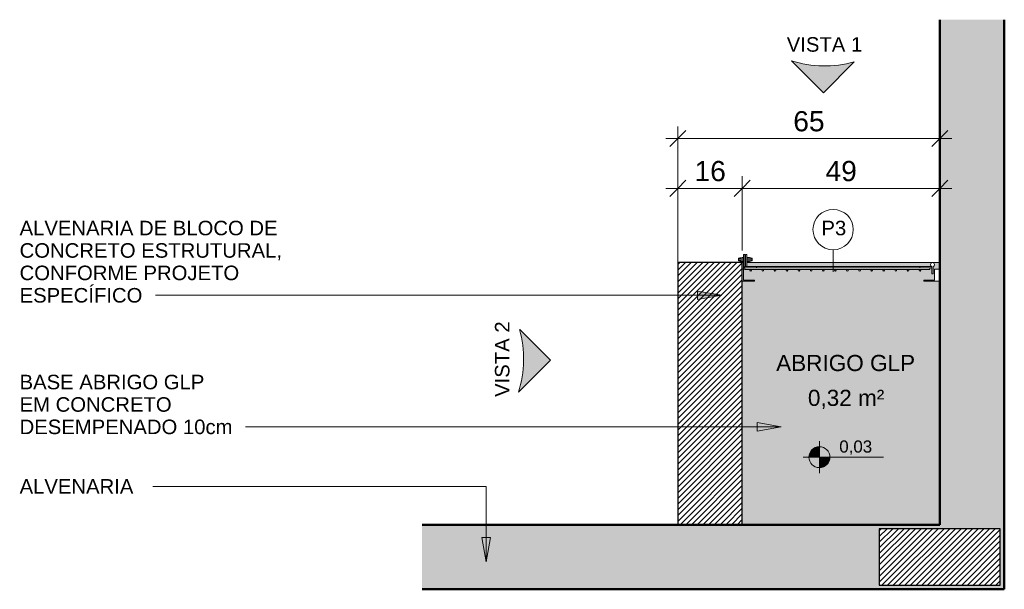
# Model space of a CAD drawing. Header units: metres. Extents: x -8.5 to 2.2, y -18.2 to 8.
# Tile 1 of 25: x -8.5 to -6, y -18.2 to -16.8. Entities that reach past the tile are written whole.
import ezdxf

# ---------------------------------------------------------------- set-up
doc = ezdxf.new("R2010")
doc.units = ezdxf.units.M
for name, color, linetype, lineweight in [('A-ANNO-DIMS', 7, 'Continuous', 9), ('A-ANNO-DIMS-20', 7, 'Continuous', 9), ('A-AREA-IDEN', 7, 'Continuous', 9), ('A-DETL-GENF', 7, 'Continuous', 5), ('A-DOOR', 7, 'Continuous', 5), ('A-FLOR', 7, 'Continuous', 5), ('A-FLOR-PATT', 7, 'Continuous', 5), ('G-ANNO-DIMS', 7, 'Continuous', 9), ('G-ANNO-TEXT', 7, 'Continuous', 9), ('I-WALL', 7, 'Continuous', 5)]:
    doc.layers.add(name, color=color, linetype=linetype, lineweight=lineweight)
doc.layers.add('A-DETL', color=7, linetype='Continuous', lineweight=5, true_color=0x00a600)
doc.styles.add('Arial', font='arial.ttf', dxfattribs={"height": 0.03})
doc.styles.add('Arial_1', font='arial.ttf', dxfattribs={"height": 0.04})
doc.styles.add('Arial_2', font='arial.ttf', dxfattribs={"height": 0.036})
doc.styles.add('Arial_3', font='arial.ttf', dxfattribs={"height": 0.05})
doc.dimstyles.new('Com_linha__ref__contínua__-_Cor_Vermelha_Arial_2_5mm', dxfattribs={"dimscale": 0.3048, "dimtxt": 0.051013, "dimasz": 0.131234, "dimexe": 0.098425, "dimexo": 0.098425, "dimgap": 0.009843, "dimtad": 1, "dimdec": 1, "dimlfac": 100, "dimrnd": 0.1, "dimdsep": 46, "dimtxsty": 'Arial_3', "dimblk1": 'OBLIQUE', "dimblk2": 'OBLIQUE', "dimsah": 1, "dimcen": 0.09, "dimdle": 0.098425, "dimazin": 0, "dimtfac": 1, "dimtdec": 4, "dimtix": 1, "dimtmove": 0, "dimatfit": 3, "dimfxl": 1, "dimtvp": 1, "dimtolj": 1, "dimtzin": 0, "dimarcsym": 2})
pattern_1 = [(45, (0, 0), (-0.007071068, 0.007071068), [])]

# ---------------------------------------------------------------- blocks, each defined once
blk = doc.blocks.new('PORTINHOLA PARA_ABRIGO_GLP0')
at = {"layer": 'A-DOOR', "true_color": 0xffd600}
h = blk.add_hatch(color=40, dxfattribs=at)
h.paths.add_polyline_path([(-6.6561, -17.4228), (-6.6554, -17.4228), (-6.6554, -17.4197), (-6.6577, -17.4198), (-6.6577, -17.4227)])
h.paths.add_polyline_path([(-6.6524, -17.4225), (-6.639, -17.4214), (-6.639, -17.414), (-6.6524, -17.413), (-6.6524, -17.4157), (-6.6432, -17.4158), (-6.6413, -17.4158), (-6.6398, -17.4161), (-6.6393, -17.4167), (-6.6391, -17.4172), (-6.6393, -17.4179), (-6.6391, -17.4182), (-6.6397, -17.4191), (-6.6404, -17.4195), (-6.6429, -17.4196), (-6.6468, -17.4195), (-6.6508, -17.4196), (-6.6524, -17.4198), (-6.6524, -17.4215)])
h.paths.add_polyline_path([(-6.6607, -17.4224), (-6.6607, -17.4197), (-6.6653, -17.4195), (-6.6673, -17.4195), (-6.6708, -17.4196), (-6.6723, -17.4193), (-6.6728, -17.4187), (-6.673, -17.4182), (-6.6728, -17.4175), (-6.673, -17.4172), (-6.6725, -17.4163), (-6.6718, -17.4159), (-6.6699, -17.4157), (-6.6607, -17.4157), (-6.6609, -17.413), (-6.6732, -17.414), (-6.6732, -17.4213), (-6.6611, -17.4224)])
h.paths.add_polyline_path([(-6.6577, -17.4157), (-6.6554, -17.4157), (-6.6556, -17.4126), (-6.6566, -17.4126), (-6.6577, -17.4127), (-6.6577, -17.4157)])
at = {"layer": 'A-DOOR', "true_color": 0x7f7f7f}
h = blk.add_hatch(color=8, dxfattribs=at)
h.paths.add_polyline_path([(-6.6422, -17.4177), (-6.6393, -17.4175), (-6.6391, -17.4172), (-6.6397, -17.4163), (-6.6404, -17.4159), (-6.6427, -17.4157), (-6.6468, -17.4159), (-6.6508, -17.4158), (-6.6524, -17.4158), (-6.6524, -17.4177), (-6.6427, -17.4177)])
h.paths.add_polyline_path([(-6.6727, -17.4177), (-6.6607, -17.4177), (-6.6609, -17.4157), (-6.6713, -17.4158), (-6.6725, -17.4163), (-6.673, -17.4172), (-6.6728, -17.4175)])
h.paths.add_polyline_path([(-6.6577, -17.4177), (-6.6554, -17.4177), (-6.6554, -17.4157), (-6.6577, -17.4157), (-6.6577, -17.4163)])
h = blk.add_hatch(color=8, dxfattribs=at)
h.paths.add_polyline_path([(-6.6634, -17.4197), (-6.6607, -17.4197), (-6.6609, -17.4177), (-6.6728, -17.4179), (-6.673, -17.4182), (-6.6725, -17.4191), (-6.6718, -17.4195), (-6.6693, -17.4196), (-6.6653, -17.4195), (-6.6638, -17.4196)])
h.paths.add_polyline_path([(-6.6425, -17.4197), (-6.6398, -17.4193), (-6.6393, -17.4187), (-6.6391, -17.4182), (-6.6397, -17.4177), (-6.6524, -17.4177), (-6.6524, -17.4197), (-6.6441, -17.4195), (-6.6427, -17.4197)])
h.paths.add_polyline_path([(-6.6554, -17.4197), (-6.6554, -17.4177), (-6.6577, -17.4177), (-6.6577, -17.4196), (-6.6561, -17.4197)])
at = {"layer": 'A-DOOR'}
for p, q in [((-6.6732, -17.414), (-6.6732, -17.4213)), ((-6.6607, -17.4418), (-6.6607, -17.4053)), ((-6.6577, -17.4053), (-6.6607, -17.4053)), ((-6.6577, -17.4053), (-6.6577, -17.4353)), ((-6.6554, -17.4353), (-6.6554, -17.4053)), ((-6.6524, -17.4053), (-6.6554, -17.4053)), ((-6.6524, -17.4053), (-6.6524, -17.4353)), ((-6.639, -17.4214), (-6.639, -17.414)), ((-6.6577, -17.4383), (-6.6577, -17.4387)), ((-6.1987, -17.4387), (-6.6577, -17.4387)), ((-6.6577, -17.4387), (-6.6577, -17.4427)), ((-6.6284, -17.4353), (-6.2233, -17.4353)), ((-6.2233, -17.4383), (-6.6284, -17.4383)), ((-6.1987, -17.4427), (-6.1987, -17.4387)), ((-6.1933, -17.4383), (-6.1933, -17.4533)), ((-6.1903, -17.4533), (-6.1903, -17.4353)), ((-6.6607, -17.4418), (-6.6577, -17.4418)), ((-6.6577, -17.4427), (-6.1987, -17.4427)), ((-6.1933, -17.4533), (-6.1903, -17.4533))]:
    blk.add_line(p, q, dxfattribs=at)
at = {"layer": 'A-DOOR', "lineweight": 15}
for p, q in [((-6.6284, -17.4353), (-6.6584, -17.4353)), ((-6.6584, -17.4353), (-6.6584, -17.4383)), ((-6.6584, -17.4383), (-6.6284, -17.4383)), ((-6.6284, -17.4383), (-6.6284, -17.4353)), ((-6.1933, -17.4353), (-6.2233, -17.4353)), ((-6.2233, -17.4353), (-6.2233, -17.4383)), ((-6.2233, -17.4383), (-6.1933, -17.4383)), ((-6.1933, -17.4383), (-6.1933, -17.4353)), ((-6.6607, -17.4418), (-6.6637, -17.4418)), ((-6.6637, -17.4418), (-6.6637, -17.4718)), ((-6.6607, -17.4688), (-6.6607, -17.4418)), ((-6.1736, -17.4418), (-6.1866, -17.4418)), ((-6.1866, -17.4418), (-6.1866, -17.4688)), ((-6.6637, -17.4718), (-6.6337, -17.4718)), ((-6.6337, -17.4688), (-6.6607, -17.4688)), ((-6.6337, -17.4718), (-6.6337, -17.4688)), ((-6.1866, -17.4688), (-6.2136, -17.4688)), ((-6.2136, -17.4688), (-6.2136, -17.4718)), ((-6.2136, -17.4718), (-6.1736, -17.4718))]:
    blk.add_line(p, q, dxfattribs=at)
at = {"layer": 'A-DOOR', "flags": 128}
for points in [[(-6.6607, -17.4157), (-6.6612, -17.4157), (-6.6618, -17.4157), (-6.6623, -17.4157), (-6.6629, -17.4157), (-6.6634, -17.4157), (-6.6639, -17.4157), (-6.6644, -17.4157), (-6.6649, -17.4157), (-6.6654, -17.4157), (-6.6658, -17.4157), (-6.6663, -17.4157), (-6.6667, -17.4157), (-6.6671, -17.4157), (-6.6675, -17.4157), (-6.6679, -17.4157), (-6.6683, -17.4157), (-6.6686, -17.4157), (-6.6689, -17.4157), (-6.6692, -17.4157), (-6.6695, -17.4157), (-6.6698, -17.4157), (-6.67, -17.4157), (-6.6702, -17.4157), (-6.6704, -17.4157), (-6.6706, -17.4157), (-6.6707, -17.4157), (-6.6708, -17.4157), (-6.6709, -17.4157), (-6.671, -17.4157), (-6.671, -17.4157), (-6.6711, -17.4157), (-6.6711, -17.4157)], [(-6.6554, -17.4157), (-6.6559, -17.4157), (-6.6565, -17.4157), (-6.6571, -17.4157), (-6.6577, -17.4157)], [(-6.6411, -17.4157), (-6.6411, -17.4157), (-6.6411, -17.4157), (-6.6412, -17.4157), (-6.6413, -17.4157), (-6.6414, -17.4157), (-6.6415, -17.4157), (-6.6417, -17.4157), (-6.6418, -17.4157), (-6.642, -17.4157), (-6.6423, -17.4157), (-6.6425, -17.4157), (-6.6428, -17.4157), (-6.6431, -17.4157), (-6.6434, -17.4157), (-6.6437, -17.4157), (-6.644, -17.4157), (-6.6444, -17.4157), (-6.6448, -17.4157), (-6.6452, -17.4157), (-6.6456, -17.4157), (-6.6461, -17.4157), (-6.6465, -17.4157), (-6.647, -17.4157), (-6.6475, -17.4157), (-6.648, -17.4157), (-6.6485, -17.4157), (-6.649, -17.4157), (-6.6495, -17.4157), (-6.6501, -17.4157), (-6.6506, -17.4157), (-6.6512, -17.4157), (-6.6518, -17.4157), (-6.6524, -17.4157)], [(-6.6711, -17.4197), (-6.6711, -17.4197), (-6.671, -17.4197), (-6.671, -17.4197), (-6.6709, -17.4197), (-6.6708, -17.4197), (-6.6706, -17.4197), (-6.6705, -17.4197), (-6.6703, -17.4197), (-6.6701, -17.4197), (-6.6699, -17.4197), (-6.6696, -17.4197), (-6.6694, -17.4197), (-6.6691, -17.4197), (-6.6688, -17.4197), (-6.6685, -17.4197), (-6.6681, -17.4197), (-6.6677, -17.4197), (-6.6673, -17.4197), (-6.6669, -17.4197), (-6.6665, -17.4197), (-6.6661, -17.4197), (-6.6656, -17.4197), (-6.6652, -17.4197), (-6.6647, -17.4197), (-6.6642, -17.4197), (-6.6637, -17.4197), (-6.6631, -17.4197), (-6.6626, -17.4197), (-6.6621, -17.4197), (-6.6615, -17.4197), (-6.6609, -17.4197), (-6.6607, -17.4197)], [(-6.6577, -17.4197), (-6.6574, -17.4197), (-6.6568, -17.4197), (-6.6562, -17.4197), (-6.6556, -17.4197)], [(-6.6524, -17.4197), (-6.6521, -17.4197), (-6.6515, -17.4197), (-6.6509, -17.4197), (-6.6504, -17.4197), (-6.6498, -17.4197), (-6.6493, -17.4197), (-6.6488, -17.4197), (-6.6482, -17.4197), (-6.6477, -17.4197), (-6.6472, -17.4197), (-6.6468, -17.4197), (-6.6463, -17.4197), (-6.6459, -17.4197), (-6.6454, -17.4197), (-6.645, -17.4197), (-6.6446, -17.4197), (-6.6442, -17.4197), (-6.6439, -17.4197), (-6.6435, -17.4197), (-6.6432, -17.4197), (-6.6429, -17.4197), (-6.6426, -17.4197), (-6.6424, -17.4197), (-6.6422, -17.4197), (-6.6419, -17.4197), (-6.6417, -17.4197), (-6.6416, -17.4197), (-6.6414, -17.4197), (-6.6413, -17.4197), (-6.6412, -17.4197), (-6.6412, -17.4197), (-6.6411, -17.4197), (-6.6411, -17.4197), (-6.6411, -17.4197)]]:
    blk.add_lwpolyline(points, dxfattribs=at)
at = {"layer": 'A-DOOR'}
for centre, radius, start, end in [((-6.6561, -17.5123), 0.0997, 92.6643, 99.8961), ((-6.6711, -17.4177), 0.002, 77.3916, 180), ((-6.6561, -17.5123), 0.0997, 89.7151, 90.9324), ((-6.6561, -17.5123), 0.0997, 80.1363, 87.9057), ((-6.6411, -17.4177), 0.002, 0, 105), ((-6.6561, -17.3231), 0.0997, 260.1039, 267.3357), ((-6.6711, -17.4177), 0.002, 180, 285), ((-6.6561, -17.3231), 0.0997, 269.0676, 270.3626), ((-6.6561, -17.3231), 0.0997, 272.0943, 279.8637), ((-6.6411, -17.4177), 0.002, 255, 0), ((-6.1918, -17.4305), 0.005, 287.4576, 252.5424)]:
    blk.add_arc(centre, radius, start, end, dxfattribs=at)
at = {"layer": 'A-DOOR', "lineweight": 15}
for centre, start, end in [((-6.6427, -17.4447), 90, 270), ((-6.6427, -17.4447), 270, 90), ((-6.6127, -17.4447), 90, 270), ((-6.6127, -17.4447), 270, 90), ((-6.5827, -17.4447), 90, 270), ((-6.5827, -17.4447), 270, 90), ((-6.5527, -17.4447), 90, 270), ((-6.5527, -17.4447), 270, 90), ((-6.5227, -17.4447), 90, 270), ((-6.5227, -17.4447), 270, 90), ((-6.4927, -17.4447), 90, 270), ((-6.4927, -17.4447), 270, 90), ((-6.4627, -17.4447), 90, 270), ((-6.4627, -17.4447), 270, 90), ((-6.4327, -17.4447), 90, 270), ((-6.4327, -17.4447), 270, 90), ((-6.4027, -17.4447), 90, 270), ((-6.4027, -17.4447), 270, 90), ((-6.3727, -17.4447), 90, 270), ((-6.3727, -17.4447), 270, 90), ((-6.3427, -17.4447), 90, 270), ((-6.3427, -17.4447), 270, 90), ((-6.3127, -17.4447), 90, 270), ((-6.3127, -17.4447), 270, 90), ((-6.2827, -17.4447), 90, 270), ((-6.2827, -17.4447), 270, 90), ((-6.2527, -17.4447), 90, 270), ((-6.2527, -17.4447), 270, 90), ((-6.2227, -17.4447), 90, 270), ((-6.2227, -17.4447), 270, 90)]:
    blk.add_arc(centre, 0.002, start, end, dxfattribs=at)
blk = doc.blocks.new('Elevações de ponto - Cota de elevação - planta-402364-DET_ABRIGO_GLP')
at = {"layer": 'G-ANNO-DIMS'}
h = blk.add_hatch(color=256, dxfattribs=at)
edge = h.paths.add_edge_path()
edge.add_line((-0.002, 0.0013), (-0.002, 0))
edge.add_line((-0.002, 0), (-0.0033, 0))
edge.add_arc((-0.002, 0), 0.0013, 90, 180, ccw=False)
h = blk.add_hatch(color=256, dxfattribs=at)
edge = h.paths.add_edge_path()
edge.add_arc((-0.002, 0), 0.0013, -90, 0, ccw=False)
edge.add_line((-0.002, -0.0013), (-0.002, 0))
edge.add_line((-0.002, 0), (-0.0007, 0))
for p, q in [((-0.002, -0.002), (-0.002, 0.002)), ((-0.002, 0.0013), (-0.002, 0)), ((-0.00403, 0), (0.00593, 0)), ((-0.002, 0), (-0.0033, 0)), ((-0.002, -0.0013), (-0.002, 0)), ((-0.002, 0), (-0.0007, 0))]:
    blk.add_line(p, q, dxfattribs=at)
blk.add_circle((-0.002, 0), 0.0013, dxfattribs=at)
for start, end in [(360, 90), (180, 270)]:
    blk.add_arc((-0.002, 0), 0.0013, start, end, dxfattribs=at)
blk = doc.blocks.new('DIMBLOCK1-DET_ABRIGO_GLP')
at = {"layer": 'A-ANNO-DIMS-20', "color": 242, "true_color": 0xbd2b2e, "transparency": 16777216}
for p, q in [((-6.8237, -17.2414), (-6.8237, -17.2114)), ((-6.6637, -17.2414), (-6.6637, -17.2114)), ((-6.8537, -17.2414), (-6.6637, -17.2414)), ((-6.8237, -17.2414), (-6.8437, -17.2614)), ((-6.8237, -17.2414), (-6.8037, -17.2214)), ((-6.8237, -17.2414), (-6.8237, -17.395)), ((-6.6637, -17.2414), (-6.6837, -17.2614)), ((-6.6637, -17.2414), (-6.6437, -17.2214)), ((-6.6637, -17.2414), (-6.6637, -17.395))]:
    blk.add_line(p, q, dxfattribs=at)
at = {"layer": 'A-ANNO-DIMS-20', "color": 0, "transparency": 16777216, "insert": (-6.7821, -17.1735), "char_height": 0.05, "width": 0.092294, "attachment_point": 1, "line_spacing_factor": 0.941778, "style": 'Arial_3'}
blk.add_mtext('16', dxfattribs=at)
blk = doc.blocks.new('_Oblique')
at = {"color": 0, "linetype": 'ByBlock', "lineweight": -2}
blk.add_line((-0.5, -0.5), (0.5, 0.5), dxfattribs=at)
blk = doc.blocks.new('DIMBLOCK2-DET_ABRIGO_GLP')
at = {"layer": 'A-ANNO-DIMS-20', "color": 242, "true_color": 0xbd2b2e, "transparency": 16777216}
for p, q in [((-6.6637, -17.2414), (-6.6637, -17.2114)), ((-6.1736, -17.2414), (-6.1736, -17.2114)), ((-6.6637, -17.2414), (-6.6837, -17.2614)), ((-6.6637, -17.2414), (-6.6437, -17.2214)), ((-6.6637, -17.2414), (-6.1436, -17.2414)), ((-6.6637, -17.2414), (-6.6637, -17.395)), ((-6.1736, -17.2414), (-6.1936, -17.2614)), ((-6.1736, -17.2414), (-6.1536, -17.2214)), ((-6.1736, -17.2414), (-6.1736, -17.2431))]:
    blk.add_line(p, q, dxfattribs=at)
at = {"layer": 'A-ANNO-DIMS-20', "color": 0, "transparency": 16777216, "insert": (-6.4571, -17.1735), "char_height": 0.05, "width": 0.092294, "attachment_point": 1, "line_spacing_factor": 0.941778, "style": 'Arial_3'}
blk.add_mtext('49', dxfattribs=at)
blk = doc.blocks.new('DIMBLOCK3-DET_ABRIGO_GLP')
at = {"layer": 'A-ANNO-DIMS-20', "color": 242, "true_color": 0xbd2b2e, "transparency": 16777216}
for p, q in [((-6.8237, -17.1179), (-6.8237, -17.0879)), ((-6.8237, -17.1179), (-6.8037, -17.0979)), ((-6.1736, -17.1179), (-6.1736, -17.0879)), ((-6.1736, -17.1179), (-6.1536, -17.0979)), ((-6.8537, -17.1179), (-6.1436, -17.1179)), ((-6.8237, -17.1179), (-6.8437, -17.1379)), ((-6.8237, -17.1179), (-6.8237, -17.4663)), ((-6.1736, -17.1179), (-6.1936, -17.1379)), ((-6.1736, -17.1179), (-6.1736, -17.1196))]:
    blk.add_line(p, q, dxfattribs=at)
at = {"layer": 'A-ANNO-DIMS-20', "color": 0, "transparency": 16777216, "insert": (-6.5371, -17.05), "char_height": 0.05, "width": 0.092294, "attachment_point": 1, "line_spacing_factor": 0.941778, "style": 'Arial_3'}
blk.add_mtext('65', dxfattribs=at)

msp = doc.modelspace()

# ---------------------------------------------------------------- hatches: boundary and pattern name
at = {"layer": 'A-DETL-GENF', "true_color": 0x808080}
h = msp.add_hatch(color=8, dxfattribs=at)
h.paths.add_polyline_path([(-6.1013, -18.235), (-6.0136, -18.235), (-6.0136, -16.8234), (-6.1736, -16.8234), (-6.1736, -18.075), (-7.458, -18.075), (-7.458, -18.235), (-6.1736, -18.235)])
h.paths.add_polyline_path([(-6.1736, -18.225), (-6.3237, -18.225), (-6.3237, -18.085), (-6.0237, -18.085), (-6.0237, -18.225), (-6.1009, -18.225)])
at = {"layer": 'A-DETL-GENF'}
for points in [[(-6.4625, -17.0044), (-6.3862, -16.9281), (-6.412, -16.9339), (-6.438, -16.9372), (-6.4643, -16.9379), (-6.4905, -16.9362), (-6.5163, -16.9319), (-6.5419, -16.925), (-6.4905, -16.9764)], [(-7.219, -17.7469), (-7.1396, -17.6675), (-7.2159, -17.5912), (-7.2101, -17.617), (-7.2068, -17.643), (-7.2061, -17.6693), (-7.2078, -17.6955), (-7.2121, -17.7213), (-7.2159, -17.7356)]]:
    msp.add_hatch(color=256, dxfattribs=at).paths.add_polyline_path(points)
at = {"layer": 'A-DETL-GENF', "true_color": 0x464646}
h = msp.add_hatch(dxfattribs=at)
h.set_pattern_fill('FP_1', color=49, style=0, pattern_type=2)
h.set_pattern_definition(pattern_1)
h.paths.add_polyline_path([(-6.0986, -18.225), (-6.0237, -18.2249), (-6.0237, -18.085), (-6.3237, -18.085), (-6.3237, -18.225), (-6.1009, -18.225)])
at = {"layer": 'A-FLOR-PATT', "true_color": 0xd8d8d8}
h = msp.add_hatch(color=254, dxfattribs=at)
h.paths.add_polyline_path([(-6.6607, -17.4418), (-6.6607, -17.425), (-6.6637, -17.425), (-6.6637, -17.4418)])
h.paths.add_polyline_path([(-6.1736, -18.075), (-6.1736, -17.4718), (-6.2136, -17.4718), (-6.2136, -17.4688), (-6.1866, -17.4688), (-6.1866, -17.4418), (-6.1736, -17.4418), (-6.1736, -17.425), (-6.6524, -17.425), (-6.6524, -17.4353), (-6.1933, -17.4353), (-6.1945, -17.4348), (-6.1955, -17.4339), (-6.1962, -17.4329), (-6.1967, -17.4317), (-6.1967, -17.4295), (-6.1966, -17.4291), (-6.1961, -17.428), (-6.1953, -17.4269), (-6.1943, -17.4262), (-6.1931, -17.4257), (-6.1918, -17.4255), (-6.1903, -17.4258), (-6.1889, -17.4265), (-6.1883, -17.4269), (-6.1875, -17.428), (-6.187, -17.4291), (-6.1868, -17.4304), (-6.187, -17.4317), (-6.1874, -17.4329), (-6.1882, -17.4339), (-6.1892, -17.4348), (-6.1903, -17.4353), (-6.1903, -17.4533), (-6.1933, -17.4533), (-6.1933, -17.4383), (-6.6577, -17.4383), (-6.6577, -17.4387), (-6.1987, -17.4388), (-6.1987, -17.4427), (-6.6577, -17.4427), (-6.6577, -17.4418), (-6.6607, -17.4418), (-6.6607, -17.4688), (-6.6337, -17.4688), (-6.6337, -17.4718), (-6.6637, -17.4718), (-6.6637, -18.075)])
h.paths.add_polyline_path([(-6.2227, -17.4467), (-6.2247, -17.4447), (-6.2227, -17.4427), (-6.2207, -17.4447)])
h.paths.add_polyline_path([(-6.5827, -17.4467), (-6.5847, -17.4447), (-6.5827, -17.4427), (-6.5807, -17.4447)])
h.paths.add_polyline_path([(-6.4327, -17.4467), (-6.4347, -17.4447), (-6.4327, -17.4427), (-6.4307, -17.4447)])
h.paths.add_polyline_path([(-6.5527, -17.4467), (-6.5547, -17.4447), (-6.5527, -17.4427), (-6.5507, -17.4447)])
h.paths.add_polyline_path([(-6.4927, -17.4467), (-6.4947, -17.4447), (-6.4927, -17.4427), (-6.4907, -17.4447)])
h.paths.add_polyline_path([(-6.5227, -17.4467), (-6.5247, -17.4447), (-6.5227, -17.4427), (-6.5207, -17.4447)])
h.paths.add_polyline_path([(-6.3127, -17.4467), (-6.3147, -17.4447), (-6.3127, -17.4427), (-6.3107, -17.4447), (-6.3118, -17.4458)])
h.paths.add_polyline_path([(-6.3427, -17.4467), (-6.3447, -17.4447), (-6.3427, -17.4427), (-6.3407, -17.4447), (-6.3413, -17.4453)])
h.paths.add_polyline_path([(-6.6127, -17.4467), (-6.6147, -17.4447), (-6.6127, -17.4427), (-6.6107, -17.4447)])
h.paths.add_polyline_path([(-6.2827, -17.4467), (-6.2847, -17.4447), (-6.2827, -17.4427), (-6.2807, -17.4447), (-6.2823, -17.4463)])
h.paths.add_polyline_path([(-6.2527, -17.4467), (-6.2547, -17.4447), (-6.2527, -17.4428), (-6.2507, -17.4447), (-6.2527, -17.4467)])
h.paths.add_polyline_path([(-6.4027, -17.4467), (-6.4047, -17.4447), (-6.4027, -17.4427), (-6.4007, -17.4447)])
h.paths.add_polyline_path([(-6.3727, -17.4467), (-6.3747, -17.4447), (-6.3727, -17.4427), (-6.3709, -17.4449)])
h.paths.add_polyline_path([(-6.6427, -17.4467), (-6.6447, -17.4447), (-6.6427, -17.4428), (-6.6407, -17.4447), (-6.6427, -17.4467)])
h.paths.add_polyline_path([(-6.4627, -17.4467), (-6.4647, -17.4447), (-6.4627, -17.4427), (-6.4607, -17.4447)])
h.paths.add_polyline_path([(-6.6577, -17.4353), (-6.6554, -17.4353), (-6.6554, -17.425), (-6.6577, -17.425)])
at = {"layer": 'G-ANNO-TEXT'}
for points in [[(-6.7146, -17.5064), (-6.7746, -17.4959), (-6.7746, -17.517)], [(-6.567, -17.8325), (-6.627, -17.8219), (-6.627, -17.8431)], [(-7.2989, -18.1666), (-7.2884, -18.1066), (-7.3095, -18.1066)]]:
    msp.add_hatch(color=256, dxfattribs=at).paths.add_polyline_path(points)
at = {"layer": 'I-WALL', "true_color": 0x808080}
h = msp.add_hatch(dxfattribs=at)
h.set_pattern_fill('FP_1', color=8, style=0, pattern_type=2)
h.set_pattern_definition(pattern_1)
h.paths.add_polyline_path([(-6.6637, -18.075), (-6.6637, -17.425), (-6.8237, -17.425), (-6.8237, -18.075)])

# ---------------------------------------------------------------- linework, layer by layer
at = {"layer": 'A-DETL', "color": 7, "lineweight": 50}
for p, q in [((-6.1736, -16.8234), (-6.1736, -18.075)), ((-6.0136, -18.235), (-6.0136, -16.8234)), ((-6.1736, -18.075), (-7.458, -18.075)), ((-6.0136, -18.075), (-6.0136, -18.235)), ((-7.458, -18.235), (-6.0136, -18.235))]:
    msp.add_line(p, q, dxfattribs=at)
at = {"layer": 'A-DETL', "color": 7}
for p, q in [((-6.5419, -16.925), (-6.4625, -17.0044)), ((-6.4625, -17.0044), (-6.3862, -16.9281)), ((-6.4383, -17.3936), (-6.4383, -17.4483)), ((-7.1396, -17.6675), (-7.2159, -17.5912)), ((-7.219, -17.7469), (-7.1396, -17.6675))]:
    msp.add_line(p, q, dxfattribs=at)
at = {"layer": 'A-DETL', "color": 7, "lineweight": 25}
for p, q in [((-6.0237, -18.085), (-6.3237, -18.085)), ((-6.3237, -18.085), (-6.3237, -18.225)), ((-6.0237, -18.225), (-6.0237, -18.085)), ((-6.3237, -18.225), (-6.0237, -18.225))]:
    msp.add_line(p, q, dxfattribs=at)
at = {"layer": 'A-DETL', "color": 7}
msp.add_circle((-6.4383, -17.3436), 0.05, dxfattribs=at)
for centre, start, end in [((-6.459, -16.6664), 252.2278, 285.5473), ((-7.4776, -17.664), 342.2278, 15.5473)]:
    msp.add_arc(centre, 0.2716, start, end, dxfattribs=at)
at = {"layer": 'A-FLOR'}
for p, q in [((-6.6607, -17.425), (-6.6637, -17.425)), ((-6.6554, -17.425), (-6.6577, -17.425)), ((-6.1736, -17.425), (-6.6524, -17.425))]:
    msp.add_line(p, q, dxfattribs=at)
at = {"layer": 'G-ANNO-TEXT'}
for p, q in [((-7.6577, -17.5064), (-8.1195, -17.5064)), ((-6.7146, -17.5064), (-7.6577, -17.5064)), ((-6.7146, -17.5064), (-6.7746, -17.4959)), ((-6.7746, -17.4959), (-6.7746, -17.517)), ((-6.7746, -17.517), (-6.7146, -17.5064)), ((-6.567, -17.8325), (-6.627, -17.8219)), ((-6.627, -17.8219), (-6.627, -17.8431)), ((-7.8816, -17.8325), (-7.8959, -17.8325)), ((-6.567, -17.8325), (-7.8816, -17.8325)), ((-6.627, -17.8431), (-6.567, -17.8325)), ((-8.0521, -17.98), (-8.1261, -17.98)), ((-7.2989, -17.98), (-8.0521, -17.98)), ((-7.2989, -18.1666), (-7.2989, -17.98)), ((-7.2884, -18.1066), (-7.3095, -18.1066)), ((-7.3095, -18.1066), (-7.2989, -18.1666)), ((-7.2989, -18.1666), (-7.2884, -18.1066))]:
    msp.add_line(p, q, dxfattribs=at)
at = {"layer": 'I-WALL', "lineweight": 30}
for p, q in [((-6.6637, -17.425), (-6.8237, -17.425)), ((-6.8237, -17.425), (-6.8237, -18.075)), ((-6.6637, -18.075), (-6.6637, -17.425))]:
    msp.add_line(p, q, dxfattribs=at)

# ---------------------------------------------------------------- block references
at = {"layer": 'A-DOOR'}
msp.add_blockref('PORTINHOLA PARA_ABRIGO_GLP0', (0, 0), dxfattribs=at)
at = {"layer": 'G-ANNO-DIMS', "xscale": 19.99999999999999, "yscale": 19.99999999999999, "zscale": 19.99999999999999}
msp.add_blockref('Elevações de ponto - Cota de elevação - planta-402364-DET_ABRIGO_GLP', (-6.4323, -17.9076), dxfattribs=at)

# ---------------------------------------------------------------- texts
at = {"layer": 'A-AREA-IDEN', "char_height": 0.04, "attachment_point": 1, "style": 'Arial_1'}
for s, insert, width in [('ABRIGO GLP', (-6.5796, -17.6542), 0.424894), ('0,32 m²', (-6.5008, -17.7406), 0.234093)]:
    msp.add_mtext(s, dxfattribs=dict(at, insert=insert, width=width))
at = {"layer": 'G-ANNO-DIMS', "lineweight": 18, "insert": (-6.423, -17.8662), "char_height": 0.03, "width": 0.097698, "attachment_point": 1, "line_spacing_factor": 0.941778, "style": 'Arial'}
msp.add_mtext('0,03', dxfattribs=at)
at = {"layer": 'G-ANNO-TEXT', "char_height": 0.036, "attachment_point": 1, "style": 'Arial_2'}
for s, insert, width in [('VISTA 1', (-6.5533, -16.8667), 0.221266), ('ALVENARIA DE BLOCO DE ', (-8.4565, -17.3217), 0.776033), ('P3', (-6.4673, -17.3217), 0.073755), ('CONCRETO ESTRUTURAL, ', (-8.4565, -17.3773), 0.792067), ('CONFORME PROJETO ', (-8.4565, -17.4329), 0.665401), ('ESPECÍFICO', (-8.4565, -17.4884), 0.359156), ('BASE ABRIGO GLP ', (-8.4565, -17.7034), 0.559578), ('EM CONCRETO ', (-8.4565, -17.759), 0.464979), ('DESEMPENADO 10cm', (-8.4565, -17.8145), 0.630126), ('ALVENARIA ', (-8.4565, -17.962), 0.351139)]:
    msp.add_mtext(s, dxfattribs=dict(at, insert=insert, width=width))
at = {"layer": 'G-ANNO-TEXT', "insert": (-7.2773, -17.7583), "char_height": 0.036, "width": 0.221266, "attachment_point": 1, "rotation": 90, "style": 'Arial_2'}
msp.add_mtext('VISTA 2', dxfattribs=at)

# ---------------------------------------------------------------- dimensions: what is measured, and where the dimension line sits
at = {"layer": 'A-ANNO-DIMS', "color": 242, "true_color": 0xbd2b2e}
for base, p1, p2, override, picture, middle in [((-6.1736, -17.1179), (-6.8237, -17.4963), (-6.1736, -17.0896), {"dimpost": '<>', "dimfxl": 0.766851}, 'DIMBLOCK3-DET_ABRIGO_GLP', (-6.4986, -17.0894)), ((-6.6637, -17.2414), (-6.8237, -17.425), (-6.6637, -17.425), {"dimpost": '<>', "dimfxl": 0.16}, 'DIMBLOCK1-DET_ABRIGO_GLP', (-6.7437, -17.2129)), ((-6.1736, -17.2414), (-6.6637, -17.425), (-6.1736, -17.2131), {"dimpost": '<>', "dimfxl": 0.533949}, 'DIMBLOCK2-DET_ABRIGO_GLP', (-6.4186, -17.2129))]:
    dim = msp.add_linear_dim(base=base, p1=p1, p2=p2, dimstyle='Com_linha__ref__contínua__-_Cor_Vermelha_Arial_2_5mm', override=override, dxfattribs=at)
    dim.commit()
    dim.dimension.update_dxf_attribs({"geometry": picture, "text_midpoint": middle})

doc.saveas('drawing.dxf')
